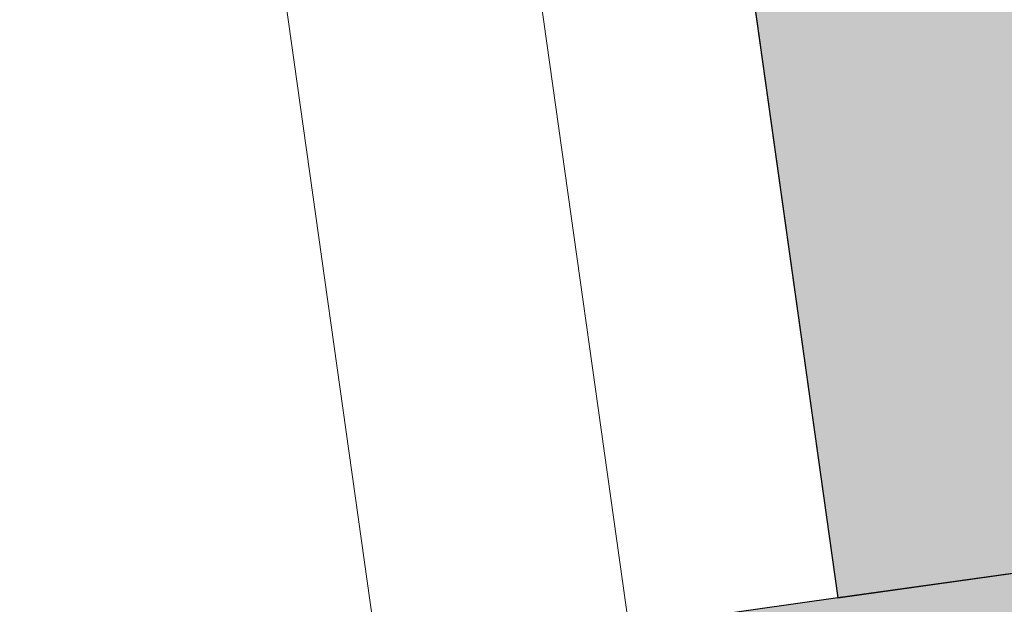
# Model space of a CAD drawing. Extents: x 98477 to 100410, y 398052 to 398969.
# Tile 9 of 256: x 98533.81 to 98539.64, y 398128.1 to 398131.57. Entities that reach past the tile are written whole.
import ezdxf
from ezdxf.enums import TextEntityAlignment as Align

# ---------------------------------------------------------------- set-up
doc = ezdxf.new("R2010")
doc.units = 0
for name, color, linetype, lineweight in [('N-GW-hoogtelijn laagte NAP +7.00', 100, 'AL-HOOGTELIJN +7.00', 18), ('N-GW-hoogtelijn laagte NAP +7.50', 90, 'AL-HOOGTELIJN +7.50', 18), ('N-KO-kantverharding', 2, 'Continuous', 25), ('N-RI-DWA putnummer', 24, 'Continuous', 18), ("N-VH-arcering 'MAT' grijs 251", 251, 'Continuous', 18), ('N-VH-arcering halfverharding', 8, 'Continuous', 9), ('X-AL-rapporttekening blauw', 125, 'Continuous', 25)]:
    doc.layers.add(name, color=color, linetype=linetype, lineweight=lineweight)
doc.layers.add('X-AL-contourlijnen', color=30, linetype='Continuous', plot=False)
doc.layers.add('X-AL-hulplijn riolering', color=30, linetype='Continuous', plot=False)
doc.styles.add('CS Annotative', font='arial.ttf')
doc.styles.get("Standard").update_dxf_attribs({"font": 'txt.shx'})
doc.linetypes.add('AL-HOOGTELIJN +7.00', pattern='A,7.5,-1.5,["+7.00",Standard,S=0.9,R=0,X=-0.3,Y=-0.45],-4.5,22.5', length=36)
doc.linetypes.add('AL-HOOGTELIJN +7.50', pattern='A,7.5,-1.5,["+7.50",Standard,S=0.9,R=0,X=-0.3,Y=-0.45],-4.5,22.5', length=36)

# ---------------------------------------------------------------- blocks, each defined once
blk = doc.blocks.new('*U586')
at = {"layer": 'X-AL-hulplijn riolering'}
for points in [[(-0.6275572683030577, 0.6275572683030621), (7.682743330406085e-16, 0), (0.6275572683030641, 0.6275572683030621, 0.4142135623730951)], [(3.290701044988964e-15, 0), (-0.6275572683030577, -0.6275572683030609, 0.4142135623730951), (0.6275572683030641, -0.6275572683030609)]]:
    blk.add_hatch(color=256, dxfattribs=at).paths.add_polyline_path(points)
at = {"lineweight": 9}
blk.add_line((12.03776348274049, -4.867379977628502), (23.92098030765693, -3.197302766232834), dxfattribs=at)
blk.add_lwpolyline([(13.58472395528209, -8.689279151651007), (23.48740464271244, -7.297548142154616, 0.414213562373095), (24.33849961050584, -6.168106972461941), (23.50346100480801, -0.2264985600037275, 0.414213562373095), (22.37401983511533, 0.6245964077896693), (12.47133914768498, -0.7671346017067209, 0.414213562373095), (11.62024417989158, -1.896575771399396), (12.45528278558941, -7.838184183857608, 0.414213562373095)], format="xyb", close=True)
at = {"layer": 'X-AL-hulplijn riolering'}
for points in [[(0.7530687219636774, -0.7530687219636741), (-0.7530687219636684, 0.7530687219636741)], [(0.7530687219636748, 0.7530687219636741), (-0.7530687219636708, -0.7530687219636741)]]:
    blk.add_lwpolyline(points, dxfattribs=at)
blk.add_circle((3.290701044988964e-15, 0), 0.8875, dxfattribs=at)
at = {"style": 'CS Annotative'}
for tag, height, p in [('HOOGTE', 2.5, (17.70438717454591, -2.075723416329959)), ('NR', 1.5, (18.25435661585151, -5.988959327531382))]:
    blk.add_attdef(tag, text='', height=height, rotation=7.999999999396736, dxfattribs=at).set_placement(p, align=Align.MIDDLE_CENTER)

msp = doc.modelspace()

# ---------------------------------------------------------------- hatches: boundary and pattern name
at = {"layer": "N-VH-arcering 'MAT' grijs 251"}
h = msp.add_hatch(color=256, dxfattribs=at)
h.dxf.hatch_style = 1
edge = h.paths.add_edge_path()
edge.add_line((98801.70985258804, 398275.5025756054), (98759.07881222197, 398269.5111736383))
edge.add_arc((98758.55691309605, 398273.2246788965), 3.749999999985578, 188.0000000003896, 277.9999999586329, ccw=False)
edge.add_line((98754.84340783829, 398272.7027797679), (98754.7320693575, 398273.4949942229))
edge.add_arc((98759.43584268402, 398274.1560664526), 4.75000000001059, 98.00000000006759, 188.0000000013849, ccw=False)
edge.add_line((98758.77477045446, 398278.859839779), (98802.64364589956, 398285.0252081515))
edge.add_arc((98800.79960231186, 398298.1462600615), 13.24999999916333, 278.0000000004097, 315.3695932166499)
edge.add_arc((98814.32101528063, 398284.7981743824), 5.750000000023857, 97.99999999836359, 135.3695932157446, ccw=False)
edge.add_line((98813.52076995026, 398290.4922157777), (98817.94515990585, 398291.114023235))
edge.add_arc((98818.74540523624, 398285.4199818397), 5.750000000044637, 8.00000000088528, 97.99999999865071, ccw=False)
edge.add_line((98824.43944663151, 398286.2202271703), (98832.12180180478, 398231.5574297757))
edge.add_arc((98824.4472242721, 398230.4788382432), 7.74999999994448, -36.90337989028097, 8.000000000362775, ccw=False)
edge.add_line((98830.64450586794, 398225.8252159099), (98822.02531955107, 398214.3469478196))
edge.add_arc((98828.62242576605, 398209.3930917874), 8.249999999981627, 143.0966201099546, 188.000000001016)
edge.add_line((98820.45271419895, 398208.2449137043), (98820.95212056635, 398204.6914527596))
edge.add_line((98820.95212056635, 398204.6914527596), (98824.98814049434, 398175.9736787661))
edge.add_line((98824.98814049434, 398175.9736787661), (98826.34507822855, 398166.3185650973))
edge.add_arc((98829.56344945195, 398166.7708776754), 3.249999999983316, 187.9999999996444, 277.9999999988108)
edge.add_line((98830.01576203, 398163.552506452), (98845.49611657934, 398165.7281284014))
edge.add_line((98845.49611657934, 398165.7281284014), (98850.05134969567, 398166.3683246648))
edge.add_line((98850.05134969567, 398166.3683246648), (98871.26042709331, 398169.349066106))
edge.add_line((98871.26042709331, 398169.349066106), (98879.77673248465, 398170.5459547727))
edge.add_line((98879.77673248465, 398170.5459547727), (98895.91810200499, 398172.8144763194))
edge.add_line((98895.91810200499, 398172.8144763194), (98895.01347684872, 398179.2512187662))
edge.add_line((98895.01347684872, 398179.2512187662), (98835.84495974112, 398170.9356259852))
edge.add_arc((98835.18388751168, 398175.6393993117), 4.749999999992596, 188.0000000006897, 277.9999999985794, ccw=False)
edge.add_line((98830.48011418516, 398174.9783270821), (98825.97718274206, 398207.0183491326))
edge.add_arc((98833.65176027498, 398208.096940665), 7.750000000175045, 143.0966201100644, 188.0000000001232, ccw=False)
edge.add_line((98827.4544786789, 398212.7505629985), (98836.07366499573, 398224.2288310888))
edge.add_arc((98829.47655878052, 398229.1826871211), 8.250000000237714, 323.096620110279, 367.9999999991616)
edge.add_line((98837.64627034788, 398230.3308652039), (98837.34238794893, 398232.4931008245))
edge.add_line((98837.34238794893, 398232.4931008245), (98837.34238780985, 398232.493100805))
edge.add_line((98837.34238780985, 398232.493100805), (98829.68786739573, 398286.9578446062))
edge.add_arc((98835.38190879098, 398287.7580899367), 5.749999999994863, 97.99999999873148, 188.0000000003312, ccw=False)
edge.add_line((98834.58166346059, 398293.452131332), (98882.50500414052, 398300.1873176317))
edge.add_arc((98883.61838894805, 398292.2651730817), 8.000000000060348, 11.632034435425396, 97.9999999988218, ccw=False)
edge.add_line((98891.45409032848, 398293.8781776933), (98890.9995, 398296.0865))
edge.add_line((98890.9995, 398296.0865), (98889.023, 398305.688))
edge.add_line((98889.023, 398305.688), (98888.557, 398307.974))
edge.add_line((98888.557, 398307.974), (98887.38477368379, 398314.7597044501))
edge.add_arc((98879.50153614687, 398313.3978799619), 8.00000000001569, -82.00000000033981, 9.801079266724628, ccw=False)
edge.add_line((98880.6149209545, 398305.475735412), (98872.94460748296, 398304.3977431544))
edge.add_arc((98872.42270835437, 398308.1112484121), 3.749999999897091, 189.4265010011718, 278.00000000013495, ccw=False)
edge.add_arc((92946.7354543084, 397324.3039467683), 6003.049999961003, 9.42650100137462, 10.61166010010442)
edge.add_line((98847.1206531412, 398429.7738954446), (98842.31285519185, 398429.0982035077))
edge.add_arc((92946.7354539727, 397324.3039467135), 5998.200000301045, 9.428546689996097, 10.613773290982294, ccw=False)
edge.add_arc((98860.08948650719, 398306.4687901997), 3.840166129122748, -81.43407539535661, 6.657381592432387, ccw=False)
edge.add_line((98860.66146879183, 398302.6714605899), (98847.18483033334, 398300.7774425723))
edge.add_line((98847.18483033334, 398300.7774425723), (98842.62959721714, 398300.1372463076))
edge.add_line((98842.62959721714, 398300.1372463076), (98820.15051205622, 398296.9780169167))
edge.add_arc((98819.35026672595, 398302.672058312), 5.749999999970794, 187.9999999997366, 277.99999999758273, ccw=False)
edge.add_line((98813.65622533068, 398301.8718129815), (98812.30624625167, 398311.4774132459))
edge.add_line((98812.30624625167, 398311.4774132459), (98811.1093575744, 398319.9937186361))
edge.add_line((98811.1093575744, 398319.9937186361), (98809.24443803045, 398333.2633107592))
edge.add_line((98809.24443803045, 398333.2633107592), (98808.67382831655, 398337.3234098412))
edge.add_line((98808.67382831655, 398337.3234098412), (98807.71353391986, 398344.1562595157))
edge.add_line((98807.71353391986, 398344.1562595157), (98807.70657526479, 398344.2057729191))
edge.add_line((98807.70657526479, 398344.2057729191), (98811.66764753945, 398344.7624653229))
edge.add_line((98811.66764753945, 398344.7624653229), (98829.49247277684, 398347.2675811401))
edge.add_line((98829.49247277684, 398347.2675811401), (98831.96814294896, 398347.6155138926))
edge.add_line((98831.96814294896, 398347.6155138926), (98831.06351779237, 398354.0522563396))
edge.add_line((98831.06351779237, 398354.0522563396), (98828.58784762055, 398353.704323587))
edge.add_line((98828.58784762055, 398353.704323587), (98810.76302238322, 398351.1992077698))
edge.add_line((98810.76302238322, 398351.1992077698), (98806.80195010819, 398350.6425153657))
edge.add_line((98806.80195010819, 398350.6425153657), (98806.79499145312, 398350.6920287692))
edge.add_line((98806.79499145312, 398350.6920287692), (98805.14616655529, 398362.4240275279))
edge.add_line((98805.14616655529, 398362.4240275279), (98805.04836903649, 398363.119893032))
edge.add_line((98805.04836903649, 398363.119893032), (98803.99065346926, 398370.6459303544))
edge.add_line((98803.99065346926, 398370.6459303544), (98802.48758397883, 398381.3408254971))
edge.add_line((98802.48758397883, 398381.3408254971), (98801.4298684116, 398388.8668628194))
edge.add_line((98801.4298684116, 398388.8668628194), (98799.92679892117, 398399.561757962))
edge.add_line((98799.92679892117, 398399.561757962), (98798.86908335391, 398407.0877952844))
edge.add_line((98798.86908335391, 398407.0877952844), (98797.36601386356, 398417.7826904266))
edge.add_line((98797.36601386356, 398417.7826904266), (98796.79540414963, 398421.8427895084))
edge.add_line((98796.79540414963, 398421.8427895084), (98795.88382033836, 398428.3290453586))
edge.add_line((98795.88382033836, 398428.3290453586), (98795.87686168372, 398428.3785587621))
edge.add_line((98795.87686168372, 398428.3785587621), (98799.83793395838, 398428.9352511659))
edge.add_line((98799.83793395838, 398428.9352511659), (98817.66275919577, 398431.4403669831))
edge.add_line((98817.66275919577, 398431.4403669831), (98820.13842936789, 398431.7882997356))
edge.add_line((98820.13842936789, 398431.7882997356), (98819.2338042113, 398438.2250421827))
edge.add_line((98819.2338042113, 398438.2250421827), (98816.75813403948, 398437.87710943))
edge.add_line((98816.75813403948, 398437.87710943), (98798.93330880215, 398435.3719936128))
edge.add_line((98798.93330880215, 398435.3719936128), (98794.9722365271, 398434.8153012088))
edge.add_line((98794.9722365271, 398434.8153012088), (98794.96527787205, 398434.8648146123))
edge.add_line((98794.96527787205, 398434.8648146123), (98793.37870452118, 398446.1538705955))
edge.add_line((98793.37870452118, 398446.1538705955), (98792.73850825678, 398450.7091037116))
edge.add_line((98792.73850825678, 398450.7091037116), (98789.33816684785, 398474.9037900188))
edge.add_line((98789.33816684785, 398474.9037900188), (98783.89169246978, 398474.1383379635))
edge.add_line((98783.89169246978, 398474.1383379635), (98786.76317609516, 398453.7066703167))
edge.add_arc((98782.05940276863, 398453.0455980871), 4.750000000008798, -82.0000000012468, 7.999999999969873, ccw=False)
edge.add_line((98782.72047499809, 398448.3418247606), (98773.11487473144, 398446.9918456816))
edge.add_line((98773.11487473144, 398446.9918456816), (98764.5985693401, 398445.7949570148))
edge.add_line((98764.5985693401, 398445.7949570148), (98743.40683266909, 398442.8166526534))
edge.add_line((98743.40683266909, 398442.8166526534), (98734.89052727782, 398441.6197639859))
edge.add_line((98734.89052727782, 398441.6197639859), (98611.80020633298, 398424.3205475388))
edge.add_line((98611.80020633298, 398424.3205475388), (98607.65702311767, 398453.8008279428))
edge.add_arc((98611.6373665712, 398454.1216500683), 3.993251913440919, 101.39182936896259, 184.6081706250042, ccw=False)
edge.add_line((98610.84862924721, 398458.0362323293), (98611.83889731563, 398458.1754054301))
edge.add_line((98611.83889731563, 398458.1754054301), (98639.5664032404, 398462.0722522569))
edge.add_line((98639.5664032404, 398462.0722522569), (98641.54693937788, 398462.3505984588))
edge.add_line((98641.54693937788, 398462.3505984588), (98659.37176461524, 398464.8557142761))
edge.add_line((98659.37176461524, 398464.8557142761), (98661.84743478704, 398465.2036470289))
edge.add_line((98661.84743478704, 398465.2036470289), (98660.94280963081, 398471.6403894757))
edge.add_line((98660.94280963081, 398471.6403894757), (98649.90132066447, 398470.0886093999))
edge.add_line((98649.90132066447, 398470.0886093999), (98624.64948491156, 398466.5396953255))
edge.add_line((98624.64948491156, 398466.5396953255), (98622.66894877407, 398466.2613491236))
edge.add_line((98622.66894877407, 398466.2613491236), (98604.84412353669, 398463.7562333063))
edge.add_line((98604.84412353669, 398463.7562333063), (98602.86358739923, 398463.4778871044))
edge.add_line((98602.86358739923, 398463.4778871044), (98594.9414428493, 398462.3645022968))
edge.add_line((98594.9414428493, 398462.3645022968), (98576.27488975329, 398459.7410893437))
edge.add_line((98576.27488975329, 398459.7410893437), (98577.17951490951, 398453.3043468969))
edge.add_line((98577.17951490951, 398453.3043468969), (98578.1697829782, 398453.4435199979))
edge.add_line((98578.1697829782, 398453.4435199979), (98598.47059208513, 398456.2943364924))
edge.add_arc((98598.79151287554, 398452.3139562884), 3.993296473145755, 11.424909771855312, 94.60953932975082, ccw=False)
edge.add_line((98602.70568277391, 398453.1049624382), (98606.84886598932, 398423.6246820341))
edge.add_line((98606.84886598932, 398423.6246820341), (98548.81915716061, 398415.4691383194))
edge.add_arc((98548.15808493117, 398420.172911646), 4.750000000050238, 188.0000000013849, 277.99999999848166, ccw=False)
edge.add_line((98543.45431160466, 398419.5118394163), (98539.76818545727, 398445.7399897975))
edge.add_line((98539.76818545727, 398445.7399897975), (98538.97597100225, 398445.6286513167))
edge.add_line((98538.97597100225, 398445.6286513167), (98538.73241807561, 398447.361620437))
edge.add_line((98538.73241807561, 398447.361620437), (98534.77134580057, 398446.8049280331))
edge.add_line((98534.77134580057, 398446.8049280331), (98536.52992450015, 398434.2919904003))
edge.add_line((98536.52992450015, 398434.2919904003), (98537.17012076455, 398429.7367572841))
edge.add_line((98537.17012076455, 398429.7367572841), (98538.39484405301, 398421.0223982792))
edge.add_line((98538.39484405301, 398421.0223982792), (98539.03504031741, 398416.467165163))
edge.add_line((98539.03504031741, 398416.467165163), (98541.02521566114, 398402.30633178))
edge.add_line((98541.02521566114, 398402.30633178), (98541.66541192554, 398397.7510986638))
edge.add_line((98541.66541192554, 398397.7510986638), (98543.65558726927, 398383.5902652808))
edge.add_line((98543.65558726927, 398383.5902652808), (98544.29578353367, 398379.0350321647))
edge.add_line((98544.29578353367, 398379.0350321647), (98545.60401068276, 398369.7265123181))
edge.add_arc((98543.87104156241, 398369.4829593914), 1.750000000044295, -82.00000000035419, 7.99999999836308, ccw=False)
edge.add_line((98544.11459448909, 398367.7499902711), (98522.47723718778, 398364.7090580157))
edge.add_line((98522.47723718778, 398364.7090580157), (98523.21485462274, 398359.4606372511))
edge.add_line((98523.21485462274, 398359.4606372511), (98545.05026553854, 398362.5294041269))
edge.add_line((98545.05026553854, 398362.5294041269), (98549.60549865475, 398363.1696003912))
edge.add_line((98549.60549865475, 398363.1696003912), (98564.16243926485, 398365.2154449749))
edge.add_arc((98564.82351149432, 398360.5116716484), 4.749999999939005, 8.000000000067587, 97.99999999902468, ccw=False)
edge.add_line((98569.5272848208, 398361.172743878), (98576.49985717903, 398311.5603136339))
edge.add_arc((98571.7960838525, 398310.8992414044), 4.749999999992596, -82.0000000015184, 7.999999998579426, ccw=False)
edge.add_line((98572.45715608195, 398306.1954680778), (98563.84182388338, 398304.9846620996))
edge.add_line((98563.84182388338, 398304.9846620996), (98559.28659076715, 398304.3444658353))
edge.add_line((98559.28659076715, 398304.3444658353), (98541.0161448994, 398301.7767221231))
edge.add_line((98541.0161448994, 398301.7767221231), (98541.7537623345, 398296.5283013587))
edge.add_line((98541.7537623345, 398296.5283013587), (98553.88454617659, 398298.2331718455))
edge.add_arc((98554.12809910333, 398296.5002027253), 1.749999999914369, 7.999999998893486, 98.0000000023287, ccw=False)
edge.add_line((98555.86106822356, 398296.7437556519), (98557.35022040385, 398286.1478873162))
edge.add_line((98557.35022040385, 398286.1478873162), (98557.99041666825, 398281.5926542))
edge.add_line((98557.99041666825, 398281.5926542), (98560.13368242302, 398266.3425259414))
edge.add_line((98560.13368242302, 398266.3425259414), (98560.77387868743, 398261.7872928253))
edge.add_line((98560.77387868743, 398261.7872928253), (98562.9171444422, 398246.5371645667))
edge.add_line((98562.9171444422, 398246.5371645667), (98563.5573407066, 398241.9819314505))
edge.add_line((98563.5573407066, 398241.9819314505), (98565.70060646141, 398226.7318031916))
edge.add_line((98565.70060646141, 398226.7318031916), (98566.34080272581, 398222.1765700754))
edge.add_line((98566.34080272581, 398222.1765700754), (98567.56552601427, 398213.4622110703))
edge.add_line((98567.56552601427, 398213.4622110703), (98568.20572227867, 398208.9069779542))
edge.add_line((98568.20572227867, 398208.9069779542), (98576.53105717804, 398149.6691420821))
edge.add_line((98576.53105717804, 398149.6691420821), (98576.55610833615, 398149.4908938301))
edge.add_line((98576.55610833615, 398149.4908938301), (98535.4599834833, 398143.7152101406))
edge.add_line((98535.4599834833, 398143.7152101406), (98536.3465161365, 398137.4072025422))
edge.add_line((98536.3465161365, 398137.4072025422), (98537.33678420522, 398137.5463756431))
edge.add_line((98537.33678420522, 398137.5463756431), (98577.44264098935, 398143.1828862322))
edge.add_line((98577.44264098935, 398143.1828862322), (98578.76478544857, 398133.7753395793))
edge.add_line((98578.76478544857, 398133.7753395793), (98538.65892866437, 398128.1388289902))
edge.add_line((98538.65892866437, 398128.1388289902), (98537.66866059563, 398127.9996558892))
edge.add_line((98537.66866059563, 398127.9996558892), (98538.57328575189, 398121.5629134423))
edge.add_line((98538.57328575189, 398121.5629134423), (98579.66941060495, 398127.3385971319))
edge.add_line((98579.66941060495, 398127.3385971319), (98579.67636925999, 398127.2890837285))
edge.add_line((98579.67636925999, 398127.2890837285), (98580.7660946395, 398119.5352847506))
edge.add_line((98580.7660946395, 398119.5352847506), (98582.57534495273, 398106.6617998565))
edge.add_line((98582.57534495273, 398106.6617998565), (98583.06245080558, 398103.1958616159))
edge.add_line((98583.06245080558, 398103.1958616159), (98584.87170111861, 398090.3223767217))
edge.add_line((98584.87170111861, 398090.3223767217), (98585.35880697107, 398086.8564384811))
edge.add_line((98585.35880697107, 398086.8564384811), (98587.16805728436, 398073.9829535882))
edge.add_line((98587.16805728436, 398073.9829535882), (98588.14928671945, 398067.0011433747))
edge.add_arc((98585.92118356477, 398066.6880038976), 2.249999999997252, -71.05267843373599, 7.999999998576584, ccw=False)
edge.add_line((98586.6517556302, 398064.5599145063), (98587.08769329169, 398064.7095716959))
edge.add_line((98587.08769329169, 398064.7095716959), (98595.76511800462, 398067.6885274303))
edge.add_line((98595.76511800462, 398067.6885274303), (98596.09256923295, 398067.8009412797))
edge.add_arc((98595.36199716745, 398069.9290306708), 2.249999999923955, 187.9999999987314, 288.947321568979, ccw=False)
edge.add_line((98593.13389401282, 398069.6158911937), (98582.46560133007, 398145.5247379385))
edge.add_arc((98587.16937465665, 398146.1858101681), 4.750000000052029, 98.00000000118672, 187.9999999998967, ccw=False)
edge.add_line((98586.50830242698, 398150.8895834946), (98609.06670264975, 398154.0599598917))
edge.add_line((98609.06670264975, 398154.0599598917), (98621.30783352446, 398156.2004915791))
edge.add_line((98621.30783352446, 398156.2004915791), (98618.71337939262, 398174.6609919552))
edge.add_line((98618.71337939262, 398174.6609919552), (98600.88855415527, 398172.155876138))
edge.add_line((98600.88855415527, 398172.155876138), (98602.70587460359, 398159.2249692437))
edge.add_line((98602.70587460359, 398159.2249692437), (98585.67326382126, 398156.8311919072))
edge.add_arc((98585.08617653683, 398161.633146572), 4.837710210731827, 189.0296070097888, 276.97039299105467, ccw=False)
edge.add_line((98580.30841826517, 398160.8738930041), (98573.6350680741, 398208.3572469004))
edge.add_line((98573.6350680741, 398208.3572469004), (98572.71652560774, 398214.8930161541))
edge.add_line((98572.71652560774, 398214.8930161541), (98570.01656744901, 398234.1042166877))
edge.add_line((98570.01656744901, 398234.1042166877), (98569.09802498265, 398240.6399859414))
edge.add_line((98569.09802498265, 398240.6399859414), (98568.63179509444, 398243.9573839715))
edge.add_line((98568.63179509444, 398243.9573839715), (98568.16556520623, 398247.2747820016))
edge.add_arc((98572.86933853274, 398247.9358542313), 4.74999999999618, 98.00000000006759, 188.0000000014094, ccw=False)
edge.add_line((98572.20826630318, 398252.6396275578), (98597.85620928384, 398256.2442108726))
edge.add_line((98597.85620928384, 398256.2442108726), (98604.39197853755, 398257.1627533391))
edge.add_line((98604.39197853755, 398257.1627533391), (98619.64210679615, 398259.3060190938))
edge.add_line((98619.64210679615, 398259.3060190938), (98626.17787604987, 398260.2245615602))
edge.add_line((98626.17787604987, 398260.2245615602), (98639.44746817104, 398262.089481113))
edge.add_line((98639.44746817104, 398262.089481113), (98639.4969815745, 398262.096439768))
edge.add_line((98639.4969815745, 398262.096439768), (98640.05367397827, 398258.1353674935))
edge.add_line((98640.05367397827, 398258.1353674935), (98641.8629242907, 398245.2618825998))
edge.add_line((98641.8629242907, 398245.2618825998), (98642.14127049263, 398243.2813464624))
edge.add_line((98642.14127049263, 398243.2813464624), (98643.25465530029, 398235.3592019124))
edge.add_line((98643.25465530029, 398235.3592019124), (98644.5767997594, 398225.9516552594))
edge.add_line((98644.5767997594, 398225.9516552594), (98646.03811731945, 398215.5538405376))
edge.add_line((98646.03811731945, 398215.5538405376), (98646.38605007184, 398213.0781703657))
edge.add_line((98646.38605007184, 398213.0781703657), (98652.82279251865, 398213.9827955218))
edge.add_line((98652.82279251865, 398213.9827955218), (98652.47485976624, 398216.4584656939))
edge.add_line((98652.47485976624, 398216.4584656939), (98651.70940771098, 398221.904940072))
edge.add_line((98651.70940771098, 398221.904940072), (98651.43106150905, 398223.8854762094))
edge.add_line((98651.43106150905, 398223.8854762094), (98649.62181119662, 398236.758961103))
edge.add_line((98649.62181119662, 398236.758961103), (98649.34346499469, 398238.7394972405))
edge.add_line((98649.34346499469, 398238.7394972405), (98646.49041642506, 398259.0399926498))
edge.add_line((98646.49041642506, 398259.0399926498), (98645.93372402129, 398263.0010649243))
edge.add_line((98645.93372402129, 398263.0010649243), (98645.98323742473, 398263.0080235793))
edge.add_line((98645.98323742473, 398263.0080235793), (98654.39783815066, 398264.1906185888))
edge.add_line((98654.39783815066, 398264.1906185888), (98722.62535253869, 398273.7793704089))
edge.add_line((98722.62535253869, 398273.7793704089), (98731.14165792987, 398274.9762590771))
edge.add_line((98731.14165792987, 398274.9762590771), (98743.97026282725, 398276.7792019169))
edge.add_arc((98744.55735011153, 398271.9772472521), 4.837710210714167, 9.02960700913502, 96.9703929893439, ccw=False)
edge.add_line((98749.33510838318, 398272.73650082), (98750.7268393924, 398262.8338201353))
edge.add_line((98750.7268393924, 398262.8338201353), (98752.41029510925, 398263.0704144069))
edge.add_line((98752.41029510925, 398263.0704144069), (98756.96552822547, 398263.7106106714))
edge.add_line((98756.96552822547, 398263.7106106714), (98772.21565648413, 398265.8538764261))
edge.add_line((98772.21565648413, 398265.8538764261), (98776.77088960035, 398266.4940726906))
edge.add_line((98776.77088960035, 398266.4940726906), (98795.98209013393, 398269.1940308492))
edge.add_line((98795.98209013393, 398269.1940308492), (98800.53732325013, 398269.8342271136))
edge.add_line((98800.53732325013, 398269.8342271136), (98802.46834598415, 398270.1056146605))
edge.add_line((98802.46834598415, 398270.1056146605), (98801.70985258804, 398275.5025756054))
edge = h.paths.add_edge_path(flags=16)
edge.add_line((98744.0622075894, 398333.4636472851), (98751.98435213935, 398334.5770320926))
edge.add_line((98751.98435213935, 398334.5770320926), (98753.96600319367, 398334.8555349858))
edge.add_line((98753.96600319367, 398334.8555349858), (98764.36270300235, 398336.316695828))
edge.add_line((98764.36270300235, 398336.316695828), (98764.36270299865, 398336.3166958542))
edge.add_line((98764.36270299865, 398336.3166958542), (98766.34323913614, 398336.5950420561))
edge.add_line((98766.34323913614, 398336.5950420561), (98774.26538368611, 398337.7084268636))
edge.add_line((98774.26538368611, 398337.7084268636), (98774.24729118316, 398337.8371617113))
edge.add_line((98774.24729118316, 398337.8371617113), (98802.48973650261, 398341.8063785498))
edge.add_line((98802.48973650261, 398341.8063785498), (98803.0185942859, 398338.0433598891))
edge.add_line((98803.0185942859, 398338.0433598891), (98808.47417984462, 398299.2248515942))
edge.add_arc((98800.79960231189, 398298.1462600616), 7.750000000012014, -82.00000000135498, 8.000000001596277, ccw=False)
edge.add_line((98801.87819384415, 398290.4716825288), (98771.96746476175, 398286.2680036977))
edge.add_line((98771.96746476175, 398286.2680036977), (98767.41223164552, 398285.6278074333))
edge.add_line((98767.41223164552, 398285.6278074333), (98755.13290759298, 398283.9020609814))
edge.add_line((98755.13290759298, 398283.9020609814), (98746.61660220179, 398282.7051723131))
edge.add_line((98746.61660220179, 398282.7051723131), (98730.37620587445, 398280.4227334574))
edge.add_line((98730.37620587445, 398280.4227334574), (98721.85990048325, 398279.2258447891))
edge.add_line((98721.85990048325, 398279.2258447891), (98654.3282516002, 398269.7348904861))
edge.add_arc((98653.66717937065, 398274.4386638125), 4.749999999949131, 187.9999999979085, 277.9999999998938, ccw=False)
edge.add_line((98648.96340604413, 398273.7775915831), (98644.1340994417, 398308.1398935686))
edge.add_line((98644.1340994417, 398308.1398935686), (98642.93721077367, 398316.6561989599))
edge.add_line((98642.93721077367, 398316.6561989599), (98640.29988051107, 398335.4217788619))
edge.add_line((98640.29988051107, 398335.4217788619), (98638.12129075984, 398335.1155980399))
edge.add_line((98638.12129075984, 398335.1155980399), (98637.23004949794, 398334.990342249))
edge.add_line((98637.23004949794, 398334.990342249), (98635.05145974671, 398334.6841614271))
edge.add_line((98635.05145974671, 398334.6841614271), (98635.74036659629, 398329.7823344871))
edge.add_line((98635.74036659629, 398329.7823344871), (98636.93725526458, 398321.266029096))
edge.add_line((98636.93725526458, 398321.266029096), (98638.384655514, 398310.967241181))
edge.add_line((98638.384655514, 398310.967241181), (98639.02485177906, 398306.4120080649))
edge.add_line((98639.02485177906, 398306.4120080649), (98641.16811753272, 398291.1618798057))
edge.add_line((98641.16811753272, 398291.1618798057), (98642.36500620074, 398282.6455744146))
edge.add_line((98642.36500620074, 398282.6455744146), (98643.71498527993, 398273.0399741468))
edge.add_arc((98639.01121195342, 398272.3789019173), 4.749999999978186, -82.00000000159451, 7.999999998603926, ccw=False)
edge.add_line((98639.67228418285, 398267.6751285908), (98619.32227537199, 398264.8151213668))
edge.add_line((98619.32227537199, 398264.8151213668), (98614.27190822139, 398264.1053385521))
edge.add_line((98614.27190822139, 398264.1053385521), (98593.92189940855, 398261.2453313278))
edge.add_arc((98593.26082717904, 398265.9491046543), 4.750000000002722, 188.0000000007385, 277.9999999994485, ccw=False)
edge.add_line((98588.55705385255, 398265.2880324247), (98581.77932383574, 398313.5140873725))
edge.add_line((98581.77932383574, 398313.5140873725), (98580.58243516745, 398322.0303927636))
edge.add_line((98580.58243516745, 398322.0303927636), (98575.23122943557, 398360.1062000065))
edge.add_line((98575.23122943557, 398360.1062000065), (98574.59103317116, 398364.6614331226))
edge.add_line((98574.59103317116, 398364.6614331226), (98572.66348572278, 398378.3766458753))
edge.add_line((98572.66348572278, 398378.3766458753), (98571.18825085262, 398388.8734874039))
edge.add_line((98571.18825085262, 398388.8734874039), (98568.51612731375, 398407.8866343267))
edge.add_arc((98573.21990064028, 398408.5477065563), 4.750000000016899, 97.9999999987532, 188.0000000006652, ccw=False)
edge.add_line((98572.55882841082, 398413.2514798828), (98607.11918401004, 398418.1086211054))
edge.add_line((98607.11918401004, 398418.1086211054), (98607.61431804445, 398418.1782076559))
edge.add_line((98607.61431804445, 398418.1782076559), (98611.58353488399, 398389.9357623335))
edge.add_line((98611.58353488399, 398389.9357623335), (98611.454800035, 398389.9176698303))
edge.add_line((98611.454800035, 398389.9176698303), (98613.2640503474, 398377.0441849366))
edge.add_line((98613.2640503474, 398377.0441849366), (98613.33363689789, 398376.5490509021))
edge.add_line((98613.33363689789, 398376.5490509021), (98626.20712179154, 398378.3583012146))
edge.add_line((98626.20712179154, 398378.3583012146), (98628.18765792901, 398378.6366474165))
edge.add_line((98628.18765792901, 398378.6366474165), (98636.10980247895, 398379.7500322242))
edge.add_line((98636.10980247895, 398379.7500322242), (98648.36932117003, 398381.4729952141))
edge.add_line((98648.36932117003, 398381.4729952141), (98647.4646960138, 398387.9097376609))
edge.add_line((98647.4646960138, 398387.9097376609), (98634.59121112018, 398386.1004873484))
edge.add_line((98634.59121112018, 398386.1004873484), (98632.49184281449, 398385.8054403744))
edge.add_line((98632.49184281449, 398385.8054403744), (98619.73719008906, 398384.0128908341))
edge.add_line((98619.73719008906, 398384.0128908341), (98617.50908693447, 398383.6997513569))
edge.add_line((98617.50908693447, 398383.6997513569), (98612.56565838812, 398418.8740731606))
edge.add_line((98612.56565838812, 398418.8740731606), (98613.06079242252, 398418.943659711))
edge.add_line((98613.06079242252, 398418.943659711), (98667.57504960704, 398426.6051389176))
edge.add_line((98667.57504960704, 398426.6051389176), (98722.08930679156, 398434.2666181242))
edge.add_line((98722.08930679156, 398434.2666181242), (98726.14940587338, 398434.8372278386))
edge.add_line((98726.14940587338, 398434.8372278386), (98759.42241298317, 398439.51344403))
edge.add_line((98759.42241298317, 398439.51344403), (98763.48251206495, 398440.084053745))
edge.add_line((98763.48251206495, 398440.084053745), (98783.48592705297, 398442.8953503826))
edge.add_arc((98784.14699928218, 398438.191577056), 4.750000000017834, 8.000000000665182, 97.99999999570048, ccw=False)
edge.add_line((98788.85077260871, 398438.8526492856), (98795.6145853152, 398390.7256211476))
edge.add_arc((98790.91081198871, 398390.064548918), 4.749999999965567, -82.00000000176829, 8.000000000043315, ccw=False)
edge.add_line((98791.57188421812, 398385.3607755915), (98787.36324492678, 398384.7692899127))
edge.add_line((98787.36324492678, 398384.7692899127), (98774.48976003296, 398382.9600396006))
edge.add_line((98774.48976003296, 398382.9600396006), (98766.12199485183, 398381.7840268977))
edge.add_line((98766.12199485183, 398381.7840268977), (98766.07248144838, 398381.7770682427))
edge.add_line((98766.07248144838, 398381.7770682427), (98764.94517930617, 398389.7982395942))
edge.add_line((98764.94517930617, 398389.7982395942), (98762.09213076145, 398410.0987350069))
edge.add_line((98762.09213076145, 398410.0987350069), (98761.95295766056, 398411.0890030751))
edge.add_line((98761.95295766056, 398411.0890030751), (98755.5162152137, 398410.1843779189))
edge.add_line((98755.5162152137, 398410.1843779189), (98755.65538831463, 398409.1941098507))
edge.add_line((98755.65538831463, 398409.1941098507), (98758.50843688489, 398388.893614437))
edge.add_line((98758.50843688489, 398388.893614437), (98759.63573900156, 398380.8724430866))
edge.add_line((98759.63573900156, 398380.8724430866), (98759.5862255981, 398380.8654844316))
edge.add_line((98759.5862255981, 398380.8654844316), (98748.79230364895, 398379.3484976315))
edge.add_line((98748.79230364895, 398379.3484976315), (98744.23707053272, 398378.7083013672))
edge.add_line((98744.23707053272, 398378.7083013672), (98741.31577972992, 398378.2977407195))
edge.add_line((98741.31577972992, 398378.2977407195), (98735.86930535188, 398377.532288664))
edge.add_line((98735.86930535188, 398377.532288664), (98732.94801454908, 398377.1217280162))
edge.add_line((98732.94801454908, 398377.1217280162), (98728.39278143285, 398376.4815317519))
edge.add_line((98728.39278143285, 398376.4815317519), (98718.31915239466, 398375.0657755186))
edge.add_arc((98720.44154218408, 398359.9641874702), 15.25000000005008, 97.9999999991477, 128.0000000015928)
edge.add_line((98711.052704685, 398371.9813514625), (98707.24934533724, 398369.0098414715))
edge.add_line((98707.24934533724, 398369.0098414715), (98710.51235115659, 398364.8333844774))
edge.add_line((98710.51235115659, 398364.8333844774), (98713.62044188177, 398367.261691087))
edge.add_arc((98721.25410813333, 398357.3241039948), 12.53110121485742, 99.37790491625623, 127.53006232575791, ccw=False)
edge.add_line((98719.21222162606, 398369.6877279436), (98728.55711414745, 398371.001066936))
edge.add_line((98728.55711414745, 398371.001066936), (98733.11234726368, 398371.6412632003))
edge.add_line((98733.11234726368, 398371.6412632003), (98743.90626921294, 398373.1582500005))
edge.add_line((98743.90626921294, 398373.1582500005), (98752.42257460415, 398374.3551386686))
edge.add_line((98752.42257460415, 398374.3551386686), (98763.21649655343, 398375.8721254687))
edge.add_line((98763.21649655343, 398375.8721254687), (98767.77172966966, 398376.512321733))
edge.add_line((98767.77172966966, 398376.512321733), (98793.32064568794, 398380.102987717))
edge.add_arc((98793.7681908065, 398376.2908113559), 3.838357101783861, 9.304190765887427, 96.69580920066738, ccw=False)
edge.add_line((98797.55605007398, 398376.9113815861), (98799.60189465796, 398362.3544409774))
edge.add_line((98799.60189465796, 398362.3544409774), (98801.64078058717, 398347.8470137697))
edge.add_line((98801.64078058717, 398347.8470137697), (98801.71036713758, 398347.3518797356))
edge.add_line((98801.71036713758, 398347.3518797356), (98773.46792181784, 398343.3826628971))
edge.add_line((98773.46792181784, 398343.3826628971), (98773.36075853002, 398344.1451693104))
edge.add_line((98773.36075853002, 398344.1451693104), (98770.8850883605, 398343.7972365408))
edge.add_line((98770.8850883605, 398343.7972365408), (98758.01160346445, 398341.9879862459))
edge.add_line((98758.01160346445, 398341.9879862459), (98756.03106732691, 398341.7096400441))
edge.add_line((98756.03106732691, 398341.7096400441), (98743.15758242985, 398339.900389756))
edge.add_line((98743.15758242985, 398339.900389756), (98743.15758243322, 398339.9003897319))
edge.add_line((98743.15758243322, 398339.9003897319), (98742.16731436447, 398339.761216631))
edge.add_line((98742.16731436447, 398339.761216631), (98743.07193952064, 398333.3244741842))
edge.add_line((98743.07193952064, 398333.3244741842), (98744.0622075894, 398333.4636472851))
edge = h.paths.add_edge_path(flags=16)
edge.add_line((98545.99047331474, 398402.9031704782), (98545.73996173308, 398404.6856530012))
edge.add_arc((98550.44373505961, 398405.3467252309), 4.750000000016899, 98.00000000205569, 188.0000000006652, ccw=False)
edge.add_line((98549.78266282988, 398410.0504985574), (98557.70480737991, 398411.1638833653))
edge.add_arc((98558.36587960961, 398406.4601100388), 4.750000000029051, 8.000000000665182, 98.00000000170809, ccw=False)
edge.add_line((98563.06965293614, 398407.1211822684), (98563.35495779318, 398405.0911327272))
edge.add_line((98563.35495779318, 398405.0911327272), (98565.09462155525, 398392.7127818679))
edge.add_line((98565.09462155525, 398392.7127818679), (98565.44255430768, 398390.237111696))
edge.add_line((98565.44255430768, 398390.237111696), (98567.18221806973, 398377.8587608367))
edge.add_line((98567.18221806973, 398377.8587608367), (98567.46752292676, 398375.8287112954))
edge.add_arc((98562.76374960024, 398375.1676390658), 4.749999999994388, -82.00000000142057, 7.9999999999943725, ccw=False)
edge.add_line((98563.42482182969, 398370.4638657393), (98555.50267727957, 398369.3504809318))
edge.add_arc((98554.84160505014, 398374.0542542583), 4.749999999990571, 187.9999999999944, 277.99999999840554, ccw=False)
edge.add_line((98550.13783172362, 398373.3931820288), (98549.88732014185, 398375.1756645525))
edge.add_line((98549.88732014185, 398375.1756645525), (98548.07806982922, 398388.0491494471))
edge.add_line((98548.07806982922, 398388.0491494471), (98547.79972362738, 398390.0296855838))
edge.add_line((98547.79972362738, 398390.0296855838), (98545.99047331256, 398402.9031704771))
edge = h.paths.add_edge_path(flags=16)
edge.add_line((98580.97427237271, 398279.7231952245), (98580.69592617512, 398281.7037313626))
edge.add_line((98580.69592617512, 398281.7037313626), (98579.23460861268, 398292.1015460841))
edge.add_line((98579.23460861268, 398292.1015460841), (98578.55961907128, 398296.9043462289))
edge.add_arc((98573.85584574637, 398296.2432739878), 4.750000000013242, 8.000000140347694, 98.00000000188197)
edge.add_line((98573.19477351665, 398300.9470473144), (98565.5697093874, 398299.8754144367))
edge.add_arc((98566.23078161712, 398295.1716411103), 4.749999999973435, 98.00000000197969, 186.1903587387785)
edge.add_line((98561.5084782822, 398294.6594387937), (98561.50613232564, 398294.659109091))
edge.add_line((98561.50613232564, 398294.659109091), (98563.66331539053, 398279.3099540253))
edge.add_line((98563.66331539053, 398279.3099540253), (98563.94166159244, 398277.329417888))
edge.add_line((98563.94166159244, 398277.329417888), (98566.09884465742, 398261.9802628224))
edge.add_line((98566.09884465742, 398261.9802628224), (98566.10119061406, 398261.980592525))
edge.add_arc((98570.78174201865, 398262.7898752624), 4.749999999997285, 189.8096412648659, 277.9999999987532)
edge.add_line((98571.4428142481, 398258.0861019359), (98579.06787837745, 398259.1577348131))
edge.add_arc((98578.406806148, 398263.8615081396), 4.749999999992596, 277.9999999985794, 367.9999999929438)
edge.add_line((98583.11057947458, 398264.5225803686), (98582.43558993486, 398269.325380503))
edge.add_line((98582.43558993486, 398269.325380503), (98580.97427237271, 398279.7231952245))
edge = h.paths.add_edge_path(flags=16)
edge.add_line((98615.08128089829, 398162.7819088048), (98614.48868373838, 398166.998456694))
edge.add_arc((98612.75571461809, 398166.7549037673), 1.749999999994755, 8.000000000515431, 98.00000000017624)
edge.add_line((98612.51216169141, 398168.4878728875), (98608.55108941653, 398167.9311804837))
edge.add_arc((98608.79464234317, 398166.1982113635), 1.749999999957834, 97.99999999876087, 188.000000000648)
edge.add_line((98607.06167322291, 398165.9546584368), (98607.65427038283, 398161.7381105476))
edge.add_arc((98609.38723950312, 398161.9816634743), 1.749999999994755, 188.0000000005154, 277.999999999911)
edge.add_line((98609.6307924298, 398160.248694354), (98613.59186470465, 398160.8053867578))
edge.add_arc((98613.348311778, 398162.5383558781), 1.749999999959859, 277.9999999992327, 368.0000000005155)
h = msp.add_hatch(color=256, dxfattribs=at)
h.dxf.hatch_style = 1
h.paths.add_polyline_path([(98568.36697072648, 398132.3140220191), (98576.28911527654, 398133.4274068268), (98574.96697081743, 398142.8349534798), (98562.0934859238, 398141.0257031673), (98560.11294978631, 398140.7473569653), (98547.2394648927, 398138.9381066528), (98545.25892875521, 398138.6597604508), (98537.33678420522, 398137.5463756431), (98538.65892866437, 398128.1388289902), (98551.53241355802, 398129.9480793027), (98553.5129496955, 398130.2264255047), (98566.38643458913, 398132.0356758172)])
at = {"layer": 'N-VH-arcering halfverharding'}
h = msp.add_hatch(dxfattribs=at)
h.set_pattern_fill('CS-HALFVERHARDING', color=256)
h.set_pattern_definition([(8.00000000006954, (106814.1979388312, 479684.7794549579), (0.05727487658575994, 0.3109977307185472), [0, -0.3]), (8.00000000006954, (106814.1979388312, 479684.7794549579), (0.5319343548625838, 0.705900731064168), [0.3125, -0.9375]), (98.00000000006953, (106814.374414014, 479684.6464713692), (-0.705900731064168, 0.5319343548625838), [0.3125, -0.9375])])
h.paths.add_polyline_path([(98568.36697072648, 398132.3140220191), (98576.28911527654, 398133.4274068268), (98574.96697081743, 398142.8349534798), (98562.0934859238, 398141.0257031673), (98560.11294978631, 398140.7473569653), (98547.2394648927, 398138.9381066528), (98545.25892875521, 398138.6597604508), (98537.33678420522, 398137.5463756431), (98538.65892866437, 398128.1388289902), (98551.53241355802, 398129.9480793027), (98553.5129496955, 398130.2264255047), (98566.38643458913, 398132.0356758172)])
at = {"layer": 'X-AL-rapporttekening blauw'}
h = msp.add_hatch(dxfattribs=at)
h.set_pattern_fill('ANSI31', color=256, scale=20)
h.set_pattern_definition([(45, (0, 0), (-0.3535533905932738, 0.3535533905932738), [])])
edge = h.paths.add_edge_path()
edge.add_line((98524.79765738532, 398462.0754636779), (98479.44846936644, 398449.7285322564))
edge.add_arc((98480.23657216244, 398446.8339003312), 2.999999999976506, 105.2303864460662, 188.9829863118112)
edge.add_line((98477.27336791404, 398446.3654768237), (98539.38534690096, 398053.4507809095))
edge.add_arc((98541.45958987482, 398053.7786773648), 2.099999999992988, 188.9829863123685, 288.9829863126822)
edge.add_line((98542.14269335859, 398051.7928854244), (98543.15090634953, 398052.1397061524))
edge.add_arc((98542.4678028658, 398054.1254980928), 2.100000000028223, 288.9829863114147, 368.9829863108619)
edge.add_line((98544.54204583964, 398054.453394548), (98483.05389425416, 398443.4218154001))
edge.add_arc((98485.02936375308, 398443.7340977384), 2.000000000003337, 105.23038644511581, 188.9829863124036, ccw=False)
edge.add_line((98484.50396188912, 398445.6638523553), (98526.1768372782, 398457.0098578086))
edge.add_arc((98522.1706480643, 398471.7242367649), 15.25000000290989, 285.2303864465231, 300.9149936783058)
edge.add_arc((98528.92666808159, 398460.4424508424), 2.099999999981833, 300.914993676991, 400.1042345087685)
edge.add_line((98530.53290304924, 398461.7952291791), (98529.84694060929, 398462.6097135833))
edge.add_arc((98528.24070564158, 398461.2569352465), 2.099999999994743, 40.10423450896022, 120.1097300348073)
edge.add_arc((98522.17064806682, 398471.7242367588), 9.99999999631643, 285.2303864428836, 300.10973003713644, ccw=False)

# ---------------------------------------------------------------- linework, layer by layer
at = {"layer": 'N-GW-hoogtelijn laagte NAP +7.00', "flags": 128}
msp.add_lwpolyline([(98495.54762956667, 398433.9298630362, 0.1741314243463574), (98491.76271624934, 398414.0053523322), (98502.30375993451, 398347.4518217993, 0.2433460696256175), (98508.84056977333, 398338.5705044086, 0.08324619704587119), (98512.6400142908, 398337.4251819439, 0.1384693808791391), (98551.87567757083, 398343.2955526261, -0.006162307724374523), (98565.15970001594, 398349.0910265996, -0.4924092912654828), (98566.53851723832, 398348.3087717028), (98568.23339797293, 398336.2490686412, -0.3427390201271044), (98567.62300017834, 398335.184855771, 0.01153063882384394), (98566.16557375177, 398334.5467005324, -0.04031042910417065), (98551.00210190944, 398328.9220855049), (98536.74145564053, 398324.9042814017, 0.1755144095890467), (98517.36976325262, 398311.0128093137, 0.1785719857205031), (98511.42799199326, 398287.5252019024, 0.03835172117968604), (98527.31347430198, 398201.3573908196, 0.1862164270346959), (98533.43958021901, 398192.9054794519, 0.1557989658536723), (98541.95085837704, 398190.5839813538, 0.01217815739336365), (98566.80746102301, 398192.2566082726, -0.4001999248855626), (98567.88914615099, 398191.3999686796), (98568.32746352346, 398188.2811785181, -0.4142135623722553), (98567.47636855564, 398187.1517373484), (98554.10774962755, 398185.2729004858, 0.2176623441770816), (98536.94252987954, 398174.3124978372, 0.09331460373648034), (98533.51422482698, 398165.9198185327), (98533.49696043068, 398165.8353929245, 0.08554218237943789), (98532.96981367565, 398148.8594200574), (98546.41206864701, 398053.2128060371)], format="xyb", dxfattribs=at)
at = {"layer": 'N-GW-hoogtelijn laagte NAP +7.50', "flags": 128}
msp.add_lwpolyline([(98569.46761073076, 398185.916846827), (98554.31650927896, 398183.7874983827, 0.2176623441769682), (98538.20222135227, 398173.4981407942, 0.0933146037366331), (98534.98381252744, 398165.6192989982), (98534.96654813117, 398165.5348733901, 0.085542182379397), (98534.45521577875, 398149.0681797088), (98547.89747075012, 398053.4215656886)], format="xyb", dxfattribs=at)
at = {"layer": 'N-KO-kantverharding', "flags": 128}
for points in [[(98568.20572227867, 398208.9069779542), (98576.53105717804, 398149.6691420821), (98576.55610833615, 398149.4908938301), (98566.4058606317, 398148.0643695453), (98535.4599834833, 398143.7152101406), (98536.3465161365, 398137.4072025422), (98537.33678420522, 398137.5463756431), (98538.65892866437, 398128.1388289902), (98537.66866059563, 398127.9996558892), (98538.57328575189, 398121.5629134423), (98569.51916289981, 398125.9120728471), (98579.66941060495, 398127.3385971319), (98579.67636925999, 398127.2890837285), (98580.76609464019, 398119.5352847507)], [(98538.65892866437, 398128.1388289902), (98568.61453774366, 398132.3488152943), (98578.76478544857, 398133.7753395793), (98577.44264098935, 398143.1828862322), (98567.29239328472, 398141.7563619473), (98537.33678420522, 398137.5463756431)]]:
    msp.add_lwpolyline(points, dxfattribs=at)
at = {"layer": 'X-AL-contourlijnen', "flags": 128}
msp.add_lwpolyline([(98568.20572227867, 398208.9069779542), (98576.53105717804, 398149.6691420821), (98576.55610833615, 398149.4908938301), (98535.4599834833, 398143.7152101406), (98536.3465161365, 398137.4072025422), (98537.33678420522, 398137.5463756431), (98577.44264098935, 398143.1828862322), (98578.76478544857, 398133.7753395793), (98538.65892866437, 398128.1388289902), (98537.66866059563, 398127.9996558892), (98538.57328575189, 398121.5629134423), (98579.66941060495, 398127.3385971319), (98579.67636925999, 398127.2890837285), (98580.7660946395, 398119.5352847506)], dxfattribs=at)
msp.add_lwpolyline([(98568.36697072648, 398132.3140220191), (98576.28911527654, 398133.4274068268), (98574.96697081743, 398142.8349534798), (98562.0934859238, 398141.0257031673), (98560.11294978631, 398140.7473569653), (98547.2394648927, 398138.9381066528), (98545.25892875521, 398138.6597604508), (98537.33678420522, 398137.5463756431), (98538.65892866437, 398128.1388289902), (98551.53241355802, 398129.9480793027), (98553.5129496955, 398130.2264255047), (98566.38643458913, 398132.0356758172)], close=True, dxfattribs=at)

# ---------------------------------------------------------------- block references
at = {"layer": 'N-RI-DWA putnummer'}
ref = msp.add_blockref('*U586', (98538.87552426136, 398132.2249895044), dxfattribs=dict(at, xscale=0.2, yscale=0.2, zscale=0.2))
ref.add_attrib('HOOGTE', '+7.74', dxfattribs={"linetype": 'Continuous', "height": 0.4999999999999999, "rotation": 7.999999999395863, "style": 'CS Annotative'}).set_placement((98542.41640169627, 398131.8098448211), align=Align.MIDDLE_CENTER)
ref.add_attrib('NR', 'HV-BV005', dxfattribs={"linetype": 'Continuous', "height": 0.3, "rotation": 7.999999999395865, "style": 'CS Annotative'}).set_placement((98542.52639558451, 398131.0271976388), align=Align.MIDDLE_CENTER)

doc.saveas('drawing.dxf')
